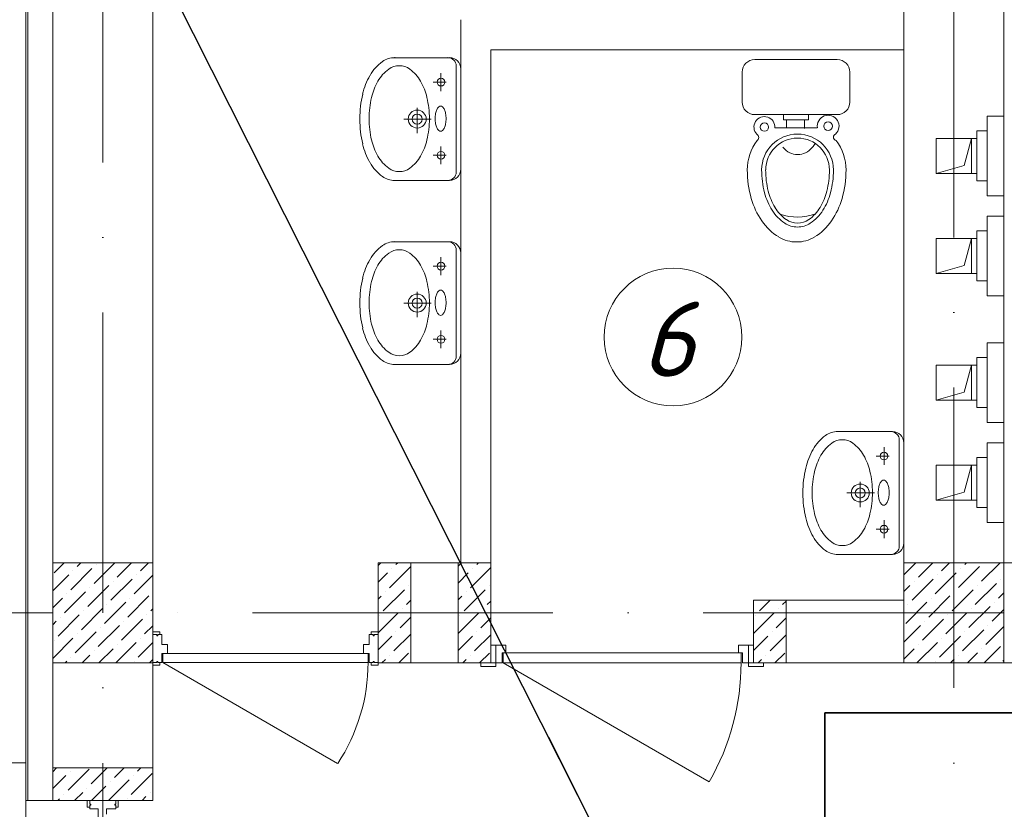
# Model space of a CAD drawing. Header units: millimetres. Extents: x 1114507 to 93926427, y 174473 to 817039.
# Tile 103 of 256: x 1680133 to 1684066, y 488516 to 491671. Entities that reach past the tile are written whole.
import ezdxf

# ---------------------------------------------------------------- set-up
doc = ezdxf.new("R2010")
doc.units = ezdxf.units.MM
doc.linetypes.add('ACAD_ISO10W100', pattern=[18, 12, -3, 0, -3])
doc.linetypes.add('ADSK_Скрыто', pattern=[6, 3, -3])
for name, color, linetype, lineweight in [('_Hidden_', 7, 'ADSK_Скрыто', 9), ('Doors', 86, 'Continuous', 13), ('expl', 234, 'Continuous', 13), ('Mechanical Equipment', 7, 'Continuous', 18), ('Основная', 7, 'Continuous', 50), ('размеры', 12, 'Continuous', 15), ('Сантехника', 150, 'Continuous', 13)]:
    doc.layers.add(name, color=color, linetype=linetype, lineweight=lineweight)
doc.layers.add('kcd_tx', color=7, linetype='Continuous')
doc.layers.add('ventilatsiya', color=7, linetype='Continuous')
doc.styles.get("Standard").update_dxf_attribs({"font": 'isocpeui.ttf'})
doc.dimstyles.new('Внешние', dxfattribs={"dimtxt": 800, "dimasz": 800, "dimexe": 800, "dimexo": 100, "dimgap": 300, "dimtad": 1, "dimdec": 0, "dimzin": 9, "dimtxsty": 'Standard', "dimblk": 'ARCHTICK', "dimcen": 800, "dimdle": 800, "dimadec": 0, "dimazin": 0, "dimtfac": 1, "dimtdec": 0, "dimtmove": 0, "dimatfit": 3, "dimfxl": 0, "dimarcsym": 0})

# ---------------------------------------------------------------- blocks, each defined once
blk = doc.blocks.new('blokqav2mak')
at = {"color": 252, "lineweight": 0, "ltscale": 100}
for p, q in [((1545375, 782732.1), (1545375, 775375.1)), ((1545375, 775375.1), (1545482, 775375.1))]:
    blk.add_line(p, q, dxfattribs=at)
at = {"color": 32, "lineweight": 0, "ltscale": 100}
blk.add_line((1545382, 782725.1), (1545382, 775375.1), dxfattribs=at)
at = {"color": 1, "linetype": 'ACAD_ISO10W100', "lineweight": 0, "ltscale": 100}
for p, q in [((1545682, 782725.1), (1545682, 766825.1)), ((1549082, 782425.1), (1549082, 766825.1)), ((1572682, 776125.1), (1545682, 776125.1))]:
    blk.add_line(p, q, dxfattribs=at)
at = {"lineweight": 0, "ltscale": 100}
for p, q in [((1545482, 782625.1), (1545482, 775455.1)), ((1545882, 782225.1), (1545882, 775455.1)), ((1548882, 776325.1), (1548882, 782225.1)), ((1549282, 776325.1), (1549282, 782225.1)), ((1547112, 776325.1), (1547112, 778495.1)), ((1547232, 776325.1), (1547232, 778375.1)), ((1547232, 778375.1), (1548882, 778375.1)), ((1547232, 776325.1), (1546782, 776325.1)), ((1546782, 776325.1), (1546782, 775925.1)), ((1547232, 776325.1), (1547232, 775925.1)), ((1550082, 776325.1), (1549282, 776325.1)), ((1548882, 776175.1), (1548282, 776175.1)), ((1548282, 776175.1), (1548282, 775925.1)), ((1547232, 775925.1), (1546782, 775925.1)), ((1550082, 775925.1), (1548282, 775925.1)), ((1545375, 775525.1), (1543375, 775525.1)), ((1545375, 775525.1), (1545375, 769325.1)), ((1545482, 775375.1), (1545882, 775375.1))]:
    blk.add_line(p, q, dxfattribs=at)
at = {"linetype": 'Continuous', "lineweight": 0, "ltscale": 100}
for p, q in [((1545487.2, 776284.8), (1545527.6, 776325.1)), ((1545579.9, 776310), (1545594.9, 776325.1)), ((1545647.2, 776242.7), (1545729.6, 776325.1)), ((1545739.8, 776267.9), (1545797, 776325.1)), ((1545832.4, 776293.2), (1545864.4, 776325.1)), ((1546782, 776314.3, 0), (1546792.8, 776325.1, 0)), ((1546853, 776318, 0), (1546860.1, 776325.1, 0)), ((1547102, 776311.4, 0), (1547115.7, 776325.1, 0)), ((1547176, 776318, 0), (1547183.1, 776325.1, 0)), ((1548882, 776277), (1548930.1, 776325.1)), ((1548940.3, 776267.9), (1548997.5, 776325.1)), ((1549032.9, 776293.2), (1549064.8, 776325.1)), ((1549125.5, 776318.4), (1549132.2, 776325.1)), ((1549192.9, 776251.1), (1549266.9, 776325.1)), ((1545554.6, 776217.4), (1545638.8, 776301.6)), ((1545563, 776293.2), (1545563, 776293.2)), ((1545655.6, 776318.4), (1545655.6, 776318.4)), ((1546782, 776247, 0), (1546819.4, 776284.3, 0)), ((1546827.8, 776225.4, 0), (1546912, 776309.6, 0)), ((1546836.2, 776301.2, 0), (1546836.2, 776301.2, 0)), ((1547102, 776244.1, 0), (1547142.3, 776284.3, 0)), ((1547150.7, 776225.4, 0), (1547232, 776306.7, 0)), ((1547159.1, 776301.2, 0), (1547159.1, 776301.2, 0)), ((1549007.7, 776200.6), (1549091.8, 776284.8)), ((1549100.3, 776225.8), (1549184.5, 776310)), ((1549108.7, 776301.6), (1549108.7, 776301.6)), ((1545482, 776212.2), (1545546.2, 776276.3)), ((1545714.6, 776175.3), (1545798.8, 776259.5)), ((1545723, 776251.1), (1545723, 776251.1)), ((1545807.2, 776200.6), (1545882, 776275.4)), ((1545815.6, 776276.3), (1545815.6, 776276.3)), ((1548915, 776175.3), (1548999.2, 776259.5)), ((1548923.5, 776251.1), (1548923.5, 776251.1)), ((1549016.1, 776276.3), (1549016.1, 776276.3)), ((1549167.6, 776158.5), (1549251.8, 776242.7)), ((1549268.6, 776259.5), (1549268.6, 776259.5)), ((1545529.3, 776124.8), (1545613.5, 776209)), ((1545622, 776150.1), (1545706.1, 776234.2)), ((1545630.4, 776225.8), (1545630.4, 776225.8)), ((1546802.5, 776132.8, 0), (1546886.7, 776217, 0)), ((1546810.9, 776208.6, 0), (1546810.9, 776208.6, 0)), ((1546903.6, 776233.8, 0), (1546903.6, 776233.8, 0)), ((1547125.5, 776132.8, 0), (1547209.6, 776217, 0)), ((1547133.9, 776208.6, 0), (1547133.9, 776208.6, 0)), ((1547226.5, 776233.8, 0), (1547226.5, 776233.8, 0)), ((1548882, 776209.7), (1548906.6, 776234.2)), ((1549075, 776133.2), (1549159.2, 776217.4)), ((1549083.4, 776209), (1549083.4, 776209)), ((1549176, 776234.2), (1549176, 776234.2)), ((1549260.2, 776183.7), (1549282, 776205.5)), ((1545482, 776144.8), (1545520.9, 776183.7)), ((1545537.8, 776200.6), (1545537.8, 776200.6)), ((1545689.3, 776082.7), (1545773.5, 776166.9)), ((1545781.9, 776108), (1545866.1, 776192.2)), ((1545790.3, 776183.7), (1545790.3, 776183.7)), ((1546782, 776179.6, 0), (1546794.1, 776191.7, 0)), ((1546895.1, 776158, 0), (1546912, 776174.9, 0)), ((1547102, 776176.7, 0), (1547117, 776191.7, 0)), ((1547218.1, 776158, 0), (1547232, 776172, 0)), ((1548305.5, 776132.8, 0), (1548347.8, 776175.1, 0)), ((1548398.1, 776158, 0), (1548412, 776172, 0)), ((1548889.8, 776082.7), (1548974, 776166.9)), ((1548982.4, 776108), (1549066.6, 776192.2)), ((1548990.8, 776183.7), (1548990.8, 776183.7)), ((1549243.4, 776166.9), (1549243.4, 776166.9)), ((1545596.7, 776057.4), (1545680.9, 776141.6)), ((1545605.1, 776133.2), (1545605.1, 776133.2)), ((1545697.7, 776158.5), (1545697.7, 776158.5)), ((1545874.5, 776133.2), (1545882, 776140.7)), ((1546782, 776044.9, 0), (1546861.5, 776124.4, 0)), ((1546878.3, 776141.2, 0), (1546878.3, 776141.2, 0)), ((1547102, 776042, 0), (1547184.4, 776124.4, 0)), ((1547201.2, 776141.2, 0), (1547201.2, 776141.2, 0)), ((1548282, 776042, 0), (1548364.4, 776124.4, 0)), ((1548381.2, 776141.2, 0), (1548381.2, 776141.2, 0)), ((1548898.2, 776158.5), (1548898.2, 776158.5)), ((1549049.8, 776040.6), (1549133.9, 776124.8)), ((1549142.4, 776065.9), (1549226.6, 776150.1)), ((1549150.8, 776141.6), (1549150.8, 776141.6)), ((1549235, 776091.1), (1549282, 776138.2)), ((1545482, 776077.5), (1545495.7, 776091.1)), ((1545504.1, 776032.2), (1545588.3, 776116.4)), ((1545512.5, 776108), (1545512.5, 776108)), ((1545756.7, 776015.4), (1545840.8, 776099.5)), ((1545765.1, 776091.1), (1545765.1, 776091.1)), ((1545857.7, 776116.4), (1545857.7, 776116.4)), ((1546785.7, 776115.9, 0), (1546785.7, 776115.9, 0)), ((1546869.9, 776065.4, 0), (1546912, 776107.6, 0)), ((1547108.6, 776115.9, 0), (1547108.6, 776115.9, 0)), ((1547192.8, 776065.4, 0), (1547232, 776104.7, 0)), ((1548288.6, 776115.9, 0), (1548288.6, 776115.9, 0)), ((1548372.8, 776065.4, 0), (1548412, 776104.7, 0)), ((1548957.1, 776015.4), (1549041.3, 776099.5)), ((1548965.6, 776091.1), (1548965.6, 776091.1)), ((1549058.2, 776116.4), (1549058.2, 776116.4)), ((1545571.4, 775964.8), (1545655.6, 776049)), ((1545664, 775990.1), (1545748.2, 776074.3)), ((1545672.5, 776065.9), (1545672.5, 776065.9)), ((1545849.3, 776040.6), (1545882, 776073.4)), ((1546853, 776048.6, 0), (1546853, 776048.6, 0)), ((1547176, 776048.6, 0), (1547176, 776048.6, 0)), ((1548356, 776048.6, 0), (1548356, 776048.6, 0)), ((1548882, 776007.6), (1548948.7, 776074.3)), ((1549117.1, 775973.3), (1549201.3, 776057.4)), ((1549125.5, 776049), (1549125.5, 776049)), ((1549209.7, 775998.5), (1549282, 776070.8)), ((1549218.1, 776074.3), (1549218.1, 776074.3)), ((1545482, 775942.8), (1545563, 776023.8)), ((1545487.2, 776015.4), (1545487.2, 776015.4)), ((1545579.9, 776040.6), (1545579.9, 776040.6)), ((1545733.8, 775925.1), (1545815.6, 776006.9)), ((1545824, 775948), (1545882, 776006)), ((1545832.4, 776023.8), (1545832.4, 776023.8)), ((1546782, 775977.6, 0), (1546836.2, 776031.8, 0)), ((1546844.6, 775972.8, 0), (1546912, 776040.2, 0)), ((1547102, 775974.7, 0), (1547159.1, 776031.8, 0)), ((1547167.6, 775972.8, 0), (1547232, 776037.3, 0)), ((1548282, 775974.7, 0), (1548339.1, 776031.8, 0)), ((1548347.6, 775972.8, 0), (1548412, 776037.3, 0)), ((1548934.2, 775925.1), (1549016.1, 776006.9)), ((1549024.5, 775948), (1549108.7, 776032.2)), ((1549032.9, 776023.8), (1549032.9, 776023.8)), ((1545647.2, 775973.3), (1545647.2, 775973.3)), ((1545666.4, 775925.1), (1545723, 775981.7)), ((1545739.8, 775998.5), (1545739.8, 775998.5)), ((1548882, 775940.2), (1548923.5, 775981.7)), ((1548940.3, 775998.5), (1548940.3, 775998.5)), ((1549192.9, 775981.7), (1549192.9, 775981.7)), ((1549203.7, 775925.1), (1549268.6, 775990.1)), ((1545531.7, 775925.1), (1545537.8, 775931.2)), ((1545554.6, 775948), (1545554.6, 775948)), ((1545599.1, 775925.1), (1545630.4, 775956.4)), ((1545807.2, 775931.2), (1545807.2, 775931.2)), ((1545868.5, 775925.1), (1545882, 775938.7)), ((1546796.9, 775925.1, 0), (1546810.9, 775939.1, 0)), ((1546827.8, 775956, 0), (1546827.8, 775956, 0)), ((1546864.3, 775925.1, 0), (1546903.6, 775964.4, 0)), ((1547119.8, 775925.1, 0), (1547133.9, 775939.1, 0)), ((1547150.7, 775956, 0), (1547150.7, 775956, 0)), ((1547187.2, 775925.1, 0), (1547226.5, 775964.4, 0)), ((1548299.8, 775925.1, 0), (1548313.9, 775939.1, 0)), ((1548330.7, 775956, 0), (1548330.7, 775956, 0)), ((1548367.2, 775925.1, 0), (1548406.5, 775964.4, 0)), ((1549007.7, 775931.2), (1549007.7, 775931.2)), ((1549069, 775925.1), (1549083.4, 775939.6)), ((1549100.3, 775956.4), (1549100.3, 775956.4)), ((1549136.3, 775925.1), (1549176, 775964.8)), ((1549277.1, 775931.2), (1549282, 775936.1)), ((1545482, 775489.6, 0), (1545497.5, 775505.1, 0)), ((1545543.1, 775416, 0), (1545627.3, 775500.2, 0)), ((1545635.7, 775441.3, 0), (1545699.6, 775505.1, 0)), ((1545728.3, 775466.5, 0), (1545766.9, 775505.1, 0)), ((1545821, 775491.8, 0), (1545834.3, 775505.1, 0)), ((1545482, 775422.3, 0), (1545534.7, 775474.9, 0)), ((1545551.6, 775491.8, 0), (1545551.6, 775491.8, 0)), ((1545704.3, 775375.1, 0), (1545787.3, 775458.1, 0)), ((1545795.7, 775399.2, 0), (1545879.9, 775483.4, 0)), ((1545804.1, 775474.9, 0), (1545804.1, 775474.9, 0)), ((1545618.9, 775424.4, 0), (1545618.9, 775424.4, 0)), ((1545636.9, 775375.1, 0), (1545694.7, 775432.9, 0)), ((1545711.5, 775449.7, 0), (1545711.5, 775449.7, 0)), ((1545502.2, 775375.1, 0), (1545509.5, 775382.3, 0)), ((1545526.3, 775399.2, 0), (1545526.3, 775399.2, 0)), ((1545569.6, 775375.1, 0), (1545602.1, 775407.6, 0)), ((1545778.9, 775382.3, 0), (1545778.9, 775382.3, 0)), ((1545839, 775375.1, 0), (1545854.6, 775390.8, 0)), ((1545871.5, 775407.6, 0), (1545871.5, 775407.6, 0))]:
    blk.add_line(p, q, dxfattribs=at)
at = {"layer": '_Hidden_', "color": 5, "lineweight": 0}
for p, q in [((1549215, 778109.6), (1549215, 778109.3)), ((1549215, 778109.3), (1549215, 778109.6)), ((1549239, 778109.3), (1549239, 778109.6)), ((1549239, 778109.6), (1549239, 778109.3)), ((1549282, 778109.3), (1549282, 778109.6)), ((1549282, 778109.6), (1549282, 778109.3)), ((1549215, 777792), (1549215, 777791.6)), ((1549215, 777791.6), (1549215, 777792)), ((1549239, 777791.6), (1549239, 777792)), ((1549239, 777792), (1549239, 777791.6)), ((1549282, 777792), (1549282, 777791.6)), ((1549282, 777791.6), (1549282, 777792)), ((1549215, 777710.1), (1549215, 777709.8)), ((1549215, 777709.8), (1549215, 777710.1)), ((1549239, 777709.8), (1549239, 777710.1)), ((1549239, 777710.1), (1549239, 777709.8)), ((1549282, 777709.8), (1549282, 777710.1)), ((1549282, 777710.1), (1549282, 777709.8)), ((1549215, 777392.4), (1549215, 777392.1)), ((1549215, 777392.1), (1549215, 777392.4)), ((1549239, 777392.1), (1549239, 777392.4)), ((1549239, 777392.4), (1549239, 777392.1)), ((1549282, 777392.4), (1549282, 777392.1)), ((1549282, 777392.1), (1549282, 777392.4)), ((1549215, 777203.9), (1549215, 777203.5)), ((1549215, 777203.5), (1549215, 777203.9)), ((1549239, 777203.5), (1549239, 777203.9)), ((1549239, 777203.9), (1549239, 777203.5)), ((1549282, 777203.5), (1549282, 777203.9)), ((1549282, 777203.9), (1549282, 777203.5)), ((1549215, 776886.2), (1549215, 776885.9)), ((1549215, 776885.9), (1549215, 776886.2)), ((1549239, 776885.9), (1549239, 776886.2)), ((1549239, 776886.2), (1549239, 776885.9)), ((1549282, 776886.2), (1549282, 776885.9)), ((1549282, 776885.9), (1549282, 776886.2)), ((1549215, 776804.3), (1549215, 776804)), ((1549215, 776804), (1549215, 776804.3)), ((1549239, 776804), (1549239, 776804.3)), ((1549239, 776804.3), (1549239, 776804)), ((1549282, 776804), (1549282, 776804.3)), ((1549282, 776804.3), (1549282, 776804)), ((1549215, 776486.7), (1549215, 776486.3)), ((1549215, 776486.3), (1549215, 776486.7)), ((1549239, 776486.3), (1549239, 776486.7)), ((1549239, 776486.7), (1549239, 776486.3)), ((1549282, 776486.7), (1549282, 776486.3)), ((1549282, 776486.3), (1549282, 776486.7))]:
    blk.add_line(p, q, dxfattribs=at)
at = {"layer": 'Doors', "lineweight": 0}
for p, q in [((1545882, 776049.3), (1545910.3, 776049.3)), ((1545882, 776038.5), (1545882, 776049.3)), ((1545910.3, 776038.5), (1545910.3, 776049.3)), ((1546753.8, 776038.5), (1546753.8, 776049.3)), ((1546782, 776049.3), (1546753.8, 776049.3)), ((1546782, 776038.5), (1546782, 776049.3)), ((1545882, 775926), (1545882, 776038.5)), ((1545882, 776038.5), (1545897.6, 776038.5)), ((1545882, 776038.5), (1545897.6, 776038.5)), ((1545882, 776038.5), (1545882, 776038.5)), ((1545897.6, 776038.5), (1545897.6, 776033.5)), ((1545897.6, 776033.5), (1545902, 776033.5)), ((1545902, 776038.5), (1545918, 776038.5)), ((1545902, 776038.5), (1545902, 776033.5)), ((1545918, 775998), (1545918, 776038.5)), ((1546746, 775998), (1546746, 776038.5)), ((1546762.1, 776038.5), (1546746, 776038.5)), ((1546762.1, 776038.5), (1546762.1, 776033.5)), ((1546766.5, 776033.5), (1546762.1, 776033.5)), ((1546766.5, 776038.5), (1546766.5, 776033.5)), ((1546782, 776038.5), (1546766.5, 776038.5)), ((1546782, 776038.5), (1546766.5, 776038.5)), ((1546782, 775926), (1546782, 776038.5)), ((1546782, 776038.5), (1546782, 776038.5)), ((1545918, 775998), (1545940.7, 775998)), ((1545940.7, 775962), (1545940.7, 775998)), ((1546723.4, 775962), (1546723.4, 775998)), ((1546746, 775998), (1546723.4, 775998)), ((1547232, 775995.1), (1547252, 775995.1)), ((1547232, 775925.1), (1547232, 775995.1)), ((1547292, 775995.1), (1547252, 775995.1)), ((1547252, 775995.1), (1547252, 775925.1)), ((1547252, 775995.1), (1547252, 775925.1)), ((1547292, 775965.1), (1547292, 775995.1)), ((1548222, 775965.1), (1548222, 775995.1)), ((1548222, 775995.1), (1548262, 775995.1)), ((1548262, 775995.1), (1548262, 775925.1)), ((1548282, 775995.1), (1548262, 775995.1)), ((1548262, 775995.1), (1548262, 775925.1)), ((1548282, 775925.1), (1548282, 775995.1)), ((1545882, 775926), (1545897.6, 775926)), ((1545882, 775926), (1545882, 775926)), ((1545882, 775926), (1545882, 775915.2)), ((1545897.6, 775930.9), (1545902, 775930.9)), ((1545897.6, 775926), (1545897.6, 775930.9)), ((1545902, 775926), (1545902, 775930.9)), ((1545902, 775926), (1545918, 775926)), ((1545910.3, 775926), (1545910.3, 775915.2)), ((1545918, 775962), (1546723.4, 775962)), ((1545918, 775926), (1545918, 775962)), ((1545922.4, 775926), (1545922.4, 775962)), ((1545922.4, 775926), (1546620.3, 775523)), ((1545922.4, 775926), (1546741.7, 775926)), ((1546723.4, 775962), (1546746, 775962)), ((1546741.7, 775926), (1546741.7, 775962)), ((1546746, 775926), (1546746, 775962)), ((1546762.1, 775926), (1546746, 775926)), ((1546753.8, 775926), (1546753.8, 775915.2)), ((1546762.1, 775926), (1546762.1, 775930.9)), ((1546766.5, 775930.9), (1546762.1, 775930.9)), ((1546766.5, 775926), (1546766.5, 775930.9)), ((1546782, 775926), (1546766.5, 775926)), ((1546782, 775926), (1546782, 775926)), ((1546782, 775926), (1546782, 775915.2)), ((1547277, 775925.1), (1547277, 775965.1)), ((1547277, 775965.1), (1547292, 775965.1)), ((1548232, 775965.1), (1547282, 775965.1)), ((1547282, 775965.1), (1547282, 775925.1)), ((1548237, 775965.1), (1548222, 775965.1)), ((1548232, 775925.1), (1548232, 775965.1)), ((1548237, 775925.1), (1548237, 775965.1)), ((1545882, 775915.2), (1545910.3, 775915.2)), ((1546782, 775915.2), (1546753.8, 775915.2)), ((1547252, 775925.1), (1547192, 775925.1)), ((1547192, 775925.1), (1547192, 775910.1)), ((1547192, 775910.1), (1547252, 775910.1)), ((1547252, 775925.1), (1547232, 775925.1)), ((1547252, 775925.1), (1547277, 775925.1)), ((1547252, 775910.1), (1547252, 775925.1)), ((1547282, 775925.1), (1548104.8, 775450.1)), ((1547282, 775925.1), (1548232, 775925.1)), ((1548262, 775925.1), (1548237, 775925.1)), ((1548262, 775925.1), (1548282, 775925.1)), ((1548322, 775925.1), (1548262, 775925.1)), ((1548262, 775925.1), (1548262, 775910.1)), ((1548262, 775910.1), (1548322, 775910.1)), ((1548322, 775910.1), (1548322, 775925.1)), ((1545620, 775375.1), (1545620, 775348.9)), ((1545630, 775375.1), (1545620, 775375.1)), ((1545630, 775348.9), (1545620, 775348.9)), ((1545630, 775375.1), (1545734.1, 775375.1)), ((1545630, 775375.1), (1545630, 775360.7)), ((1545630, 775375.1), (1545630, 775375.1)), ((1545630, 775360.7), (1545634.5, 775360.7)), ((1545630, 775356.7), (1545630, 775341.8)), ((1545630, 775356.7), (1545634.5, 775356.7)), ((1545630, 775341.8), (1545663.3, 775341.8)), ((1545634.5, 775360.7), (1545634.5, 775356.7)), ((1545663.3, 775341.8), (1545663.3, 773929.4)), ((1545696.6, 775341.8), (1545696.6, 775320.8)), ((1545696.6, 775341.8), (1545734.1, 775341.8)), ((1545734.1, 775360.7), (1545729.5, 775360.7)), ((1545729.5, 775360.7), (1545729.5, 775356.7)), ((1545734.1, 775356.7), (1545729.5, 775356.7)), ((1545734.1, 775375.1), (1545734.1, 775360.7)), ((1545734.1, 775375.1), (1545734.1, 775360.7)), ((1545734.1, 775375.1), (1545734.1, 775375.1)), ((1545734.1, 775375.1), (1545744.1, 775375.1)), ((1545734.1, 775356.7), (1545734.1, 775341.8)), ((1545734.1, 775348.9), (1545744.1, 775348.9)), ((1545744.1, 775375.1), (1545744.1, 775348.9))]:
    blk.add_line(p, q, dxfattribs=at)
for centre, radius, start in [((1546012.4, 775926), 729.4, 326.4628), ((1547282, 775925.1), 950, 330)]:
    blk.add_arc(centre, radius, start, 0, dxfattribs=at)
at = {"layer": 'kcd_tx', "color": 152, "lineweight": 0, "ltscale": 100}
blk.add_line((1545482, 776125.1), (1541780.2, 776125.1), dxfattribs=at)
blk.add_line((1545482, 776125.1), (1541780.2, 776125.1), dxfattribs=at)
at = {"layer": 'Mechanical Equipment', "color": 5, "lineweight": 0}
for p, q in [((1549239, 778109.6), (1549215, 778109.6)), ((1549215, 778109.6), (1549215, 778109.3)), ((1549215, 778099.6), (1549215, 778109.6)), ((1549215, 777801.6), (1549215, 778099.6)), ((1549282, 778109.6), (1549239, 778109.6)), ((1549239, 778109.3), (1549239, 778109.6)), ((1549239, 778109.6), (1549239, 778109.3)), ((1549282, 778109.3), (1549282, 778109.6)), ((1549282, 778109.6), (1549282, 778099.6)), ((1549282, 778099.6), (1549282, 777801.6)), ((1549215, 778050.6), (1549173.7, 778050.6)), ((1549173.7, 777850.6), (1549173.7, 778050.6)), ((1549173.7, 777850.6), (1549215, 777850.6)), ((1549215, 777791.6), (1549215, 777801.6)), ((1549215, 777792), (1549215, 777791.6)), ((1549215, 777791.6), (1549239, 777791.6)), ((1549239, 777791.6), (1549239, 777792)), ((1549239, 777792), (1549239, 777791.6)), ((1549239, 777791.6), (1549282, 777791.6)), ((1549282, 777801.6), (1549282, 777791.6)), ((1549282, 777791.6), (1549282, 777792)), ((1549239, 777710.1), (1549215, 777710.1)), ((1549215, 777710.1), (1549215, 777709.8)), ((1549215, 777700.1), (1549215, 777710.1)), ((1549215, 777402.1), (1549215, 777700.1)), ((1549282, 777710.1), (1549239, 777710.1)), ((1549239, 777709.8), (1549239, 777710.1)), ((1549239, 777710.1), (1549239, 777709.8)), ((1549282, 777709.8), (1549282, 777710.1)), ((1549282, 777710.1), (1549282, 777700.1)), ((1549282, 777700.1), (1549282, 777402.1)), ((1549215, 777651.1), (1549173.7, 777651.1)), ((1549173.7, 777451.1), (1549173.7, 777651.1)), ((1549173.7, 777451.1), (1549215, 777451.1)), ((1549215, 777392.1), (1549215, 777402.1)), ((1549215, 777392.4), (1549215, 777392.1)), ((1549215, 777392.1), (1549239, 777392.1)), ((1549239, 777392.1), (1549239, 777392.4)), ((1549239, 777392.4), (1549239, 777392.1)), ((1549239, 777392.1), (1549282, 777392.1)), ((1549282, 777402.1), (1549282, 777392.1)), ((1549282, 777392.1), (1549282, 777392.4)), ((1549239, 777203.9), (1549215, 777203.9)), ((1549215, 777203.9), (1549215, 777203.5)), ((1549215, 777193.9), (1549215, 777203.9)), ((1549215, 776895.9), (1549215, 777193.9)), ((1549282, 777203.9), (1549239, 777203.9)), ((1549239, 777203.5), (1549239, 777203.9)), ((1549239, 777203.9), (1549239, 777203.5)), ((1549282, 777203.5), (1549282, 777203.9)), ((1549282, 777203.9), (1549282, 777193.9)), ((1549282, 777193.9), (1549282, 776895.9)), ((1549215, 777144.9), (1549173.7, 777144.9)), ((1549173.7, 776944.9), (1549173.7, 777144.9)), ((1549173.7, 776944.9), (1549215, 776944.9)), ((1549215, 776885.9), (1549215, 776895.9)), ((1549215, 776886.2), (1549215, 776885.9)), ((1549215, 776885.9), (1549239, 776885.9)), ((1549239, 776885.9), (1549239, 776886.2)), ((1549239, 776886.2), (1549239, 776885.9)), ((1549239, 776885.9), (1549282, 776885.9)), ((1549282, 776895.9), (1549282, 776885.9)), ((1549282, 776885.9), (1549282, 776886.2)), ((1549239, 776804.3), (1549215, 776804.3)), ((1549215, 776804.3), (1549215, 776804)), ((1549215, 776794.3), (1549215, 776804.3)), ((1549215, 776496.3), (1549215, 776794.3)), ((1549282, 776804.3), (1549239, 776804.3)), ((1549239, 776804), (1549239, 776804.3)), ((1549239, 776804.3), (1549239, 776804)), ((1549282, 776804), (1549282, 776804.3)), ((1549282, 776804.3), (1549282, 776794.3)), ((1549282, 776794.3), (1549282, 776496.3)), ((1549215, 776745.3), (1549173.7, 776745.3)), ((1549173.7, 776545.3), (1549173.7, 776745.3)), ((1549173.7, 776545.3), (1549215, 776545.3)), ((1549215, 776486.3), (1549215, 776496.3)), ((1549215, 776486.7), (1549215, 776486.3)), ((1549215, 776486.3), (1549239, 776486.3)), ((1549239, 776486.3), (1549239, 776486.7)), ((1549239, 776486.7), (1549239, 776486.3)), ((1549239, 776486.3), (1549282, 776486.3)), ((1549282, 776496.3), (1549282, 776486.3)), ((1549282, 776486.3), (1549282, 776486.7))]:
    blk.add_line(p, q, dxfattribs=at)
at = {"layer": 'ventilatsiya', "lineweight": 0, "ltscale": 100}
for p, q in [((1549152, 778020.6), (1549012, 778020.6)), ((1549012, 778020.6), (1549012, 777880.6)), ((1549106.7, 778020.6), (1549173.7, 778020.6)), ((1549152, 778020.6), (1549122.9, 777912.3)), ((1549152, 777880.6), (1549152, 778020.6)), ((1549122.9, 777912.3), (1549012, 777880.6)), ((1549012, 777880.6), (1549152, 777880.6)), ((1549106.7, 777880.6), (1549173.7, 777880.6)), ((1549152, 777621.1), (1549012, 777621.1)), ((1549012, 777621.1), (1549012, 777481.1)), ((1549106.7, 777621.1), (1549173.7, 777621.1)), ((1549152, 777621.1), (1549122.9, 777512.8)), ((1549152, 777481.1), (1549152, 777621.1)), ((1549122.9, 777512.8), (1549012, 777481.1)), ((1549012, 777481.1), (1549152, 777481.1)), ((1549106.7, 777481.1), (1549173.7, 777481.1)), ((1549152, 777114.9), (1549012, 777114.9)), ((1549012, 777114.9), (1549012, 776974.9)), ((1549106.7, 777114.9), (1549173.7, 777114.9)), ((1549152, 777114.9), (1549122.9, 777006.5)), ((1549152, 776974.9), (1549152, 777114.9)), ((1549122.9, 777006.5), (1549012, 776974.9)), ((1549012, 776974.9), (1549152, 776974.9)), ((1549106.7, 776974.9), (1549173.7, 776974.9)), ((1549152, 776715.3), (1549012, 776715.3)), ((1549012, 776715.3), (1549012, 776575.3)), ((1549106.7, 776715.3), (1549173.7, 776715.3)), ((1549152, 776715.3), (1549122.9, 776607)), ((1549152, 776575.3), (1549152, 776715.3)), ((1549122.9, 776607), (1549012, 776575.3)), ((1549012, 776575.3), (1549152, 776575.3)), ((1549106.7, 776575.3), (1549173.7, 776575.3))]:
    blk.add_line(p, q, dxfattribs=at)
at = {"layer": 'размеры', "lineweight": 0, "ltscale": 5}
for p, q in [((1545882, 776325.1), (1545482, 776325.1)), ((1545482, 776325.1), (1545482, 775925.1)), ((1545882, 775925.1), (1545882, 776325.1)), ((1546912, 776325.1), (1546782, 776325.1)), ((1546782, 776325.1), (1546782, 775925.1)), ((1546912, 775925.1), (1546912, 776325.1)), ((1547232, 776325.1), (1547102, 776325.1)), ((1547102, 776325.1), (1547102, 775925.1)), ((1547232, 775925.1), (1547232, 776325.1)), ((1549282, 776325.1), (1548882, 776325.1)), ((1548882, 776325.1), (1548882, 775925.1)), ((1549282, 775925.1), (1549282, 776325.1)), ((1548412, 776175.1), (1548282, 776175.1)), ((1548282, 776175.1), (1548282, 775925.1)), ((1548412, 775925.1), (1548412, 776175.1)), ((1545482, 775925.1), (1545882, 775925.1)), ((1546782, 775925.1), (1546912, 775925.1)), ((1547102, 775925.1), (1547232, 775925.1)), ((1548282, 775925.1), (1548412, 775925.1)), ((1548882, 775925.1), (1549282, 775925.1)), ((1545482, 775375.1), (1545482, 775505.1)), ((1545482, 775505.1), (1545882, 775505.1)), ((1545882, 775505.1), (1545882, 775375.1)), ((1545882, 775375.1), (1545482, 775375.1))]:
    blk.add_line(p, q, dxfattribs=at)
at = {"layer": 'Сантехника', "lineweight": 0}
for p, q in [((1546841.8, 778343.3), (1547067.1, 778343.3)), ((1547094.1, 778313.7), (1547094.1, 778098.1)), ((1547112, 778298.4), (1547112, 778098.1)), ((1547033, 778281.2), (1547033, 778210)), ((1547053.5, 778245.6), (1547002.2, 778245.6)), ((1546938.1, 778142.6), (1546938.1, 778041.5)), ((1546994.5, 778098.1), (1546884.3, 778098.1)), ((1547094.1, 777882.6), (1547094.1, 778098.1)), ((1547112, 778098.1), (1547112, 777897.9)), ((1547033, 777989), (1547033, 777917.8)), ((1547053.5, 777953.4), (1547002.2, 777953.4)), ((1547067.1, 777852.9), (1546841.8, 777852.9)), ((1546841.8, 777607.9), (1547067.1, 777607.9)), ((1547094.1, 777578.2), (1547094.1, 777362.7)), ((1547033, 777545.8), (1547033, 777474.6)), ((1547112, 777562.9), (1547112, 777362.7)), ((1547053.5, 777510.2), (1547002.2, 777510.2)), ((1546938.1, 777407.2), (1546938.1, 777306)), ((1546994.5, 777362.7), (1546884.3, 777362.7)), ((1547094.1, 777147.1), (1547094.1, 777362.7)), ((1547112, 777362.7), (1547112, 777162.4)), ((1547033, 777253.6), (1547033, 777182.4)), ((1547053.5, 777218), (1547002.2, 777218)), ((1547067.1, 777117.5), (1546841.8, 777117.5)), ((1548611.8, 776849), (1548837.1, 776849)), ((1548864.1, 776819.3), (1548864.1, 776603.8)), ((1548882, 776804), (1548882, 776603.8)), ((1548803, 776786.9), (1548803, 776715.7)), ((1548823.5, 776751.3), (1548772.2, 776751.3)), ((1548708.1, 776648.3), (1548708.1, 776547.1)), ((1548764.5, 776603.8), (1548654.3, 776603.8)), ((1548864.1, 776388.2), (1548864.1, 776603.8)), ((1548882, 776603.8), (1548882, 776403.5)), ((1548803, 776494.7), (1548803, 776423.5)), ((1548823.5, 776459.1), (1548772.2, 776459.1)), ((1548837.1, 776358.6), (1548611.8, 776358.6))]:
    blk.add_line(p, q, dxfattribs=at)
at = {"layer": 'Сантехника', "lineweight": 0, "ltscale": 5}
for p, q in [((1548616.4, 778335.7), (1548286.4, 778335.7)), ((1548616.4, 778335.7), (1548286.4, 778335.7)), ((1548236.4, 778285.7), (1548236.4, 778165.7)), ((1548236.4, 778285.7), (1548236.4, 778165.7)), ((1548666.4, 778165.7), (1548666.4, 778285.7)), ((1548666.4, 778165.7), (1548666.4, 778285.7)), ((1548286.4, 778115.7), (1548616.4, 778115.7)), ((1548286.4, 778115.7), (1548616.4, 778115.7)), ((1548401.6, 778115.7), (1548401.6, 778095)), ((1548501.2, 778115.7), (1548401.6, 778115.7)), ((1548401.6, 778115.7), (1548401.6, 778095)), ((1548501.2, 778115.7), (1548401.6, 778115.7)), ((1548401.6, 778095), (1548413.8, 778095)), ((1548401.6, 778095), (1548413.8, 778095)), ((1548413.8, 778095), (1548413.8, 778062.7)), ((1548413.8, 778095), (1548485.5, 778095)), ((1548413.8, 778095), (1548413.8, 778062.7)), ((1548413.8, 778095), (1548485.5, 778095)), ((1548485.5, 778095), (1548501.2, 778095)), ((1548485.5, 778060.6), (1548485.5, 778095)), ((1548485.5, 778095), (1548501.2, 778095)), ((1548485.5, 778060.6), (1548485.5, 778095)), ((1548501.2, 778095), (1548501.2, 778115.7)), ((1548501.2, 778095), (1548501.2, 778115.7)), ((1548413.8, 778062.7), (1548366.7, 778062.7)), ((1548413.8, 778062.7), (1548366.7, 778062.7)), ((1548485.5, 778062.7), (1548413.8, 778062.7)), ((1548485.5, 778062.7), (1548413.8, 778062.7)), ((1548536.6, 778062.7), (1548485.5, 778062.7)), ((1548536.6, 778062.7), (1548485.5, 778062.7))]:
    blk.add_line(p, q, dxfattribs=at)
at = {"layer": 'Сантехника', "lineweight": 0}
for centre, radius in [((1547033, 778245.6), 15.4), ((1546938.1, 778098.1), 35.9), ((1546938.1, 778098.1), 20.1), ((1547033, 777953.4), 15.4), ((1547033, 777510.2), 15.4), ((1546938.1, 777362.7), 35.9), ((1546938.1, 777362.7), 20.1), ((1547033, 777218), 15.4), ((1548803, 776751.3), 15.4), ((1548708.1, 776603.8), 35.9), ((1548708.1, 776603.8), 20.1), ((1548803, 776459.1), 15.4)]:
    blk.add_circle(centre, radius, dxfattribs=at)
at = {"layer": 'Сантехника', "lineweight": 0, "ltscale": 5}
for centre, radius in [((1548325.1, 778066), 16.8), ((1548325.1, 778066), 16.8), ((1548579.7, 778069.7), 17.7), ((1548579.7, 778069.7), 17.7)]:
    blk.add_circle(centre, radius, dxfattribs=at)
at = {"layer": 'Сантехника', "lineweight": 0}
for centre, radius, start, end in [((1546903.7, 778184.3), 177.4, 126.0278, 150.337), ((1546847.7, 778261.3), 82.2, 90, 126.0278), ((1546847.7, 778261.3), 82.2, 85.8804, 90), ((1547060.9, 778310.1), 33.3, 0, 90), ((1547067.1, 778298.4), 45, 0, 90), ((1546914.9, 778173), 154, 126.0278, 150.337), ((1546866.3, 778239.8), 71.4, 90, 126.0278), ((1546866.3, 778239.8), 71.4, 53.9722, 90), ((1546817.7, 778173), 154, 29.663, 53.9722), ((1546993.3, 778133.3), 280.6, 150.337, 166.7261), ((1546992.7, 778128.7), 243.6, 150.337, 166.7261), ((1546739.9, 778128.7), 243.6, 13.2739, 29.663), ((1547135.6, 778099.7), 426.7, 166.7261, 180), ((1547116.2, 778099.5), 370.4, 166.7261, 180), ((1546616.4, 778099.5), 370.4, 0, 13.2739), ((1547079.7, 778108), 69, 156.6802, 169.876), ((1547050, 778120.8), 36.7, 133.857, 156.6802), ((1547031.7, 778139.8), 10.3, 90, 133.857), ((1547031.7, 778139.8), 10.3, 46.143, 90), ((1547013.4, 778120.8), 36.7, 23.3198, 46.143), ((1546983.8, 778108), 69, 10.124, 23.3198), ((1547135.6, 778099.7), 426.7, 180, 180.2145), ((1547135.6, 778096.5), 426.7, 179.7855, 180), ((1547135.6, 778096.5), 426.7, 180, 193.2739), ((1547116.2, 778099.5), 370.4, 180, 193.2739), ((1546616.4, 778099.5), 370.4, 346.7261, 0), ((1547127, 778099.5), 117, 169.876, 180), ((1547127, 778099.5), 117, 180, 190.124), ((1546936.5, 778099.5), 117, 0, 10.124), ((1546936.5, 778099.5), 117, 349.876, 0), ((1547079.7, 778091.1), 69, 190.124, 203.3198), ((1547050, 778078.3), 36.7, 203.3198, 226.143), ((1547031.7, 778059.3), 10.3, 226.143, 270), ((1547031.7, 778059.3), 10.3, 270, 313.857), ((1547013.4, 778078.3), 36.7, 313.857, 336.6802), ((1546983.8, 778091.1), 69, 336.6802, 349.876), ((1546992.7, 778070.4), 243.6, 193.2739, 209.663), ((1546739.9, 778070.4), 243.6, 330.337, 346.7261), ((1546993.3, 778063), 280.6, 193.2739, 209.663), ((1546914.9, 778026.1), 154, 209.663, 233.9722), ((1546817.7, 778026.1), 154, 306.0278, 330.337), ((1546903.7, 778011.9), 177.4, 209.663, 233.9722), ((1546866.3, 777959.3), 71.4, 233.9722, 270), ((1546866.3, 777959.3), 71.4, 270, 306.0278), ((1547067.1, 777897.9), 45, 270, 0), ((1546847.7, 777935), 82.2, 233.9722, 270), ((1547060.9, 777886.2), 33.3, 270, 0), ((1546847.7, 777935), 82.2, 270, 274.1196), ((1548566.4, 777863.7), 305.2, 195.8466, 214.4219), ((1548497.5, 777816.5), 221.7, 214.4219, 238.8492), ((1546903.7, 777448.9), 177.4, 126.0278, 150.337), ((1546847.7, 777525.9), 82.2, 90, 126.0278), ((1546847.7, 777525.9), 82.2, 85.8804, 90), ((1547060.9, 777574.7), 33.3, 0, 90), ((1547067.1, 777562.9), 45, 0, 90), ((1546914.9, 777437.5), 154, 126.0278, 150.337), ((1546866.3, 777504.3), 71.4, 90, 126.0278), ((1546866.3, 777504.3), 71.4, 53.9722, 90), ((1546817.7, 777437.5), 154, 29.663, 53.9722), ((1546993.3, 777397.8), 280.6, 150.337, 166.7261), ((1546992.7, 777393.2), 243.6, 150.337, 166.7261), ((1546739.9, 777393.2), 243.6, 13.2739, 29.663), ((1547135.6, 777364.3), 426.7, 166.7261, 180), ((1547116.2, 777364.1), 370.4, 166.7261, 180), ((1546616.4, 777364.1), 370.4, 0, 13.2739), ((1547127, 777364.1), 117, 169.876, 180), ((1547079.7, 777372.5), 69, 156.6802, 169.876), ((1547050, 777385.3), 36.7, 133.857, 156.6802), ((1547031.7, 777404.4), 10.3, 90, 133.857), ((1547031.7, 777404.4), 10.3, 46.143, 90), ((1547013.4, 777385.3), 36.7, 23.3198, 46.143), ((1546983.8, 777372.5), 69, 10.124, 23.3198), ((1546936.5, 777364.1), 117, 0, 10.124), ((1547135.6, 777364.3), 426.7, 180, 180.2145), ((1547135.6, 777361.1), 426.7, 179.7855, 180), ((1547135.6, 777361.1), 426.7, 180, 193.2739), ((1547116.2, 777364.1), 370.4, 180, 193.2739), ((1546616.4, 777364.1), 370.4, 346.7261, 0), ((1547127, 777364.1), 117, 180, 190.124), ((1547079.7, 777355.6), 69, 190.124, 203.3198), ((1546983.8, 777355.6), 69, 336.6802, 349.876), ((1546936.5, 777364.1), 117, 349.876, 0), ((1547050, 777342.9), 36.7, 203.3198, 226.143), ((1547031.7, 777323.8), 10.3, 226.143, 270), ((1547031.7, 777323.8), 10.3, 270, 313.857), ((1547013.4, 777342.9), 36.7, 313.857, 336.6802), ((1546992.7, 777335), 243.6, 193.2739, 209.663), ((1546739.9, 777335), 243.6, 330.337, 346.7261), ((1546993.3, 777327.5), 280.6, 193.2739, 209.663), ((1546903.7, 777276.5), 177.4, 209.663, 233.9722), ((1546914.9, 777290.6), 154, 209.663, 233.9722), ((1546817.7, 777290.6), 154, 306.0278, 330.337), ((1546866.3, 777223.8), 71.4, 233.9722, 270), ((1546866.3, 777223.8), 71.4, 270, 306.0278), ((1547060.9, 777150.7), 33.3, 270, 0), ((1547067.1, 777162.4), 45, 270, 0), ((1546847.7, 777199.5), 82.2, 233.9722, 270), ((1546847.7, 777199.5), 82.2, 270, 274.1196), ((1548673.7, 776690), 177.4, 126.0278, 150.337), ((1548617.7, 776767), 82.2, 90, 126.0278), ((1548617.7, 776767), 82.2, 85.8804, 90), ((1548830.9, 776815.8), 33.3, 0, 90), ((1548837.1, 776804), 45, 0, 90), ((1548684.9, 776678.6), 154, 126.0278, 150.337), ((1548636.3, 776745.4), 71.4, 90, 126.0278), ((1548636.3, 776745.4), 71.4, 53.9722, 90), ((1548587.7, 776678.6), 154, 29.663, 53.9722), ((1548763.3, 776638.9), 280.6, 150.337, 166.7261), ((1548762.7, 776634.3), 243.6, 150.337, 166.7261), ((1548509.9, 776634.3), 243.6, 13.2739, 29.663), ((1548905.6, 776605.4), 426.7, 166.7261, 180), ((1548886.2, 776605.2), 370.4, 166.7261, 180), ((1548386.4, 776605.2), 370.4, 0, 13.2739), ((1548849.7, 776613.6), 69, 156.6802, 169.876), ((1548820, 776626.4), 36.7, 133.857, 156.6802), ((1548801.7, 776645.4), 10.3, 90, 133.857), ((1548801.7, 776645.4), 10.3, 46.143, 90), ((1548783.4, 776626.4), 36.7, 23.3198, 46.143), ((1548753.8, 776613.6), 69, 10.124, 23.3198), ((1548905.6, 776605.4), 426.7, 180, 180.2145), ((1548905.6, 776602.2), 426.7, 179.7855, 180), ((1548905.6, 776602.2), 426.7, 180, 193.2739), ((1548886.2, 776605.2), 370.4, 180, 193.2739), ((1548386.4, 776605.2), 370.4, 346.7261, 0), ((1548897, 776605.2), 117, 169.876, 180), ((1548897, 776605.2), 117, 180, 190.124), ((1548706.5, 776605.2), 117, 0, 10.124), ((1548706.5, 776605.2), 117, 349.876, 0), ((1548849.7, 776596.7), 69, 190.124, 203.3198), ((1548820, 776584), 36.7, 203.3198, 226.143), ((1548801.7, 776564.9), 10.3, 226.143, 270), ((1548801.7, 776564.9), 10.3, 270, 313.857), ((1548783.4, 776584), 36.7, 313.857, 336.6802), ((1548753.8, 776596.7), 69, 336.6802, 349.876), ((1548762.7, 776576.1), 243.6, 193.2739, 209.663), ((1548509.9, 776576.1), 243.6, 330.337, 346.7261), ((1548763.3, 776568.6), 280.6, 193.2739, 209.663), ((1548684.9, 776531.7), 154, 209.663, 233.9722), ((1548587.7, 776531.7), 154, 306.0278, 330.337), ((1548673.7, 776517.6), 177.4, 209.663, 233.9722), ((1548636.3, 776464.9), 71.4, 233.9722, 270), ((1548636.3, 776464.9), 71.4, 270, 306.0278), ((1548837.1, 776403.5), 45, 270, 0), ((1548617.7, 776440.6), 82.2, 233.9722, 270), ((1548617.7, 776440.6), 82.2, 270, 274.1196), ((1548830.9, 776391.8), 33.3, 270, 0)]:
    blk.add_arc(centre, radius, start, end, dxfattribs=at)
at = {"layer": 'Сантехника', "lineweight": 0, "ltscale": 5}
for centre, radius, start, end in [((1548286.4, 778285.7), 50, 90, 180), ((1548286.4, 778285.7), 50, 90, 180), ((1548616.4, 778285.7), 50, 0, 90), ((1548616.4, 778285.7), 50, 0, 90), ((1548286.4, 778165.7), 50, 180, 270), ((1548286.4, 778165.7), 50, 180, 270), ((1548616.4, 778165.7), 50, 270, 0), ((1548616.4, 778165.7), 50, 270, 0), ((1548325.1, 778066), 41.7, 355.4766, 223.6439), ((1548325.1, 778066), 41.7, 355.4766, 223.6439), ((1548579.7, 778069.7), 43.6, 313.4271, 189.1792), ((1548579.7, 778069.7), 43.6, 313.4271, 189.1792), ((1548454, 777894.6), 197.2, 143.3724, 180), ((1548454, 777894.6), 197.2, 143.3724, 180), ((1548454, 777894.6), 197.2, 143.3724, 180), ((1548454, 777894.6), 197.2, 143.3724, 180), ((1548287.5, 778024.4), 14.8, 300.1316, 59.8684), ((1548287.5, 778024.4), 14.8, 300.1316, 59.8684), ((1548457.6, 777894.6), 143.4, 0, 180), ((1548457.6, 777894.6), 143.4, 0, 180), ((1548457.6, 777894.6), 127.3, 0, 180), ((1548457.6, 777894.6), 127.3, 0, 180), ((1548614.4, 778025.6), 13.6, 110.6387, 249.3613), ((1548614.4, 778025.6), 13.6, 110.6387, 249.3613), ((1548454, 777894.6), 197.2, 0, 36.6276), ((1548454, 777894.6), 197.2, 0, 36.6276), ((1548465.1, 778040.7), 86.5, 219.9102, 243.6547), ((1548465.1, 778040.7), 86.5, 219.9102, 243.6547), ((1548450.9, 778040.7), 86.5, 296.3453, 320.0898), ((1548450.9, 778040.7), 86.5, 296.3453, 320.0898), ((1548439.8, 778050), 101, 320.0898, 330.7623), ((1548439.8, 778050), 101, 320.0898, 330.7623), ((1548458, 778026.4), 70.5, 243.6547, 270), ((1548458, 778026.4), 70.5, 243.6547, 270), ((1548458, 778026.4), 70.5, 270, 296.3453), ((1548458, 778026.4), 70.5, 270, 296.3453), ((1548675.3, 777894.6), 418.4, 180, 195.8466), ((1548675.3, 777894.6), 418.4, 180, 195.8466), ((1548675.3, 777894.6), 418.4, 180, 195.8466), ((1548675.3, 777894.6), 418.4, 180, 195.8466), ((1548675.3, 777894.6), 361.1, 180, 194.6039), ((1548675.3, 777894.6), 361.1, 180, 194.6039), ((1548682.5, 777894.6), 352.3, 180, 193.9604), ((1548682.5, 777894.6), 352.3, 180, 193.9604), ((1548232.6, 777894.6), 352.3, 346.0396, 0), ((1548232.6, 777894.6), 352.3, 346.0396, 0), ((1548239.9, 777894.6), 361.1, 345.3961, 0), ((1548239.9, 777894.6), 361.1, 345.3961, 0), ((1548232.8, 777894.6), 418.4, 344.1534, 0), ((1548232.8, 777894.6), 418.4, 344.1534, 0), ((1548566.4, 777863.7), 305.2, 195.8466, 214.4219), ((1548567.9, 777866.6), 250.1, 194.6039, 212.1712), ((1548567.9, 777866.6), 250.1, 194.6039, 212.1712), ((1548571.5, 777867), 237.8, 193.9604, 210.9705), ((1548571.5, 777867), 237.8, 193.9604, 210.9705), ((1548343.7, 777867), 237.8, 329.0295, 346.0396), ((1548343.7, 777867), 237.8, 329.0295, 346.0396), ((1548347.2, 777866.6), 250.1, 327.8288, 345.3961), ((1548347.2, 777866.6), 250.1, 327.8288, 345.3961), ((1548341.6, 777863.7), 305.2, 325.5781, 344.1534), ((1548341.6, 777863.7), 305.2, 325.5781, 344.1534), ((1548501.4, 777824.9), 156.2, 210.9705, 235.3876), ((1548501.4, 777824.9), 156.2, 210.9705, 235.3876), ((1548413.7, 777824.9), 156.2, 304.6124, 329.0295), ((1548413.7, 777824.9), 156.2, 304.6124, 329.0295), ((1548500.1, 777824), 170.1, 212.1712, 236.6354), ((1548500.1, 777824), 170.1, 212.1712, 236.6354), ((1548455.8, 777919.4), 213, 251.5154, 290.0005), ((1548455.8, 777919.4), 213, 251.5154, 290.0005), ((1548457.6, 777761.4), 78.9, 235.3876, 270), ((1548457.6, 777761.4), 78.9, 235.3876, 270), ((1548457.6, 777761.4), 78.9, 270, 304.6124), ((1548457.6, 777761.4), 78.9, 270, 304.6124), ((1548415, 777824), 170.1, 303.3646, 327.8288), ((1548415, 777824), 170.1, 303.3646, 327.8288), ((1548497.5, 777816.5), 221.7, 214.4219, 238.8492), ((1548457.6, 777759.3), 92.6, 236.6354, 270), ((1548457.6, 777759.3), 92.6, 236.6354, 270), ((1548457.6, 777759.3), 92.6, 270, 303.3646), ((1548457.6, 777759.3), 92.6, 270, 303.3646), ((1548410.5, 777816.5), 221.7, 301.1508, 325.5781), ((1548410.5, 777816.5), 221.7, 301.1508, 325.5781), ((1548454, 777744.5), 137.7, 238.8492, 270), ((1548454, 777744.5), 137.7, 270, 301.1508)]:
    blk.add_arc(centre, radius, start, end, dxfattribs=at)
blk = doc.blocks.new('_ArchTick')
at = {"color": 0, "linetype": 'ByBlock', "const_width": 0.15}
blk.add_lwpolyline([(-0.5, -0.5), (0.5, 0.5)], dxfattribs=at)

msp = doc.modelspace()

# ---------------------------------------------------------------- linework, layer by layer
at = {"color": 5, "lineweight": 35, "ltscale": 100}
for p, q in [((1683349.7, 485700.1), (1683349.7, 488901.2)), ((1683349.7, 488901.2), (1695251.3, 488901.2))]:
    msp.add_line(p, q, dxfattribs=at)
at = {"layer": 'expl', "lineweight": 0}
msp.add_circle((1682743, 490403), 275.1, dxfattribs=at)

# ---------------------------------------------------------------- block references
at = {"color": 0}
msp.add_blockref('blokqav2mak', (134782.7, -286823.9), dxfattribs=at)

# ---------------------------------------------------------------- texts
at = {"lineweight": 0, "insert": (1682830.2, 490244.9), "char_height": 300, "width": 349.19, "attachment_point": 9}
msp.add_mtext('6', dxfattribs=at)

# ---------------------------------------------------------------- leaders
at = {"layer": 'Основная', "lineweight": 15}
msp.add_leader([(1683664.8, 485991), (1678334.6, 496555.8)], dimstyle='Внешние', override={"dimldrblk": 'None'}, dxfattribs=at)
at = {"layer": 'Основная', "lineweight": 50}
msp.add_leader([(1683664.8, 485991), (1682246.1, 488802.9)], dimstyle='Внешние', dxfattribs=at)

doc.saveas('drawing.dxf')
